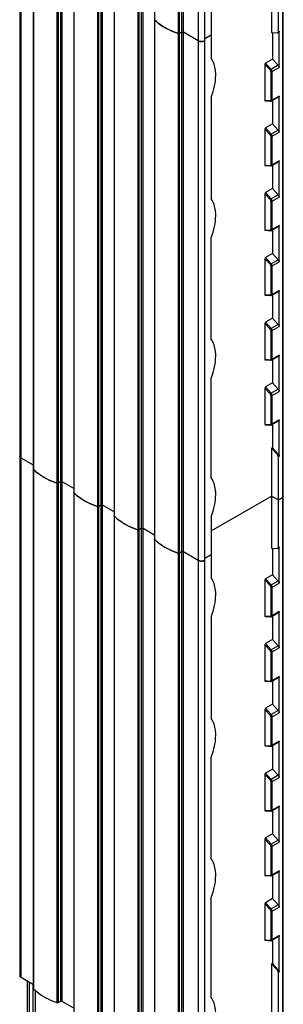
# Model space of a CAD drawing. Header units: millimetres. Extents: x 328 to 414, y 80 to 955.
# Tile 2 of 4: x 329 to 412, y 262 to 573. Entities that reach past the tile are written whole.
import ezdxf

# ---------------------------------------------------------------- set-up
doc = ezdxf.new("R2010")
doc.units = ezdxf.units.MM
doc.header["$LTSCALE"] = 67.304829
doc.layers.get('0').update_dxf_attribs({"linetype": 'CONTINUOUS'})

msp = doc.modelspace()

# ---------------------------------------------------------------- linework, layer by layer
at = {"color": 7}
for p, q in [((328.59, 924.87), (328.59, 271.37)), ((329.03, 270.76), (329.03, 924.62)), ((332.99, 267.12), (332.99, 920.92)), ((340.34, 917.71), (340.34, 262.87)), ((340.83, 262.91), (340.83, 917.74)), ((341.45, 917.45), (341.45, 263.27)), ((342.01, 263.27), (342.01, 917.12)), ((345.71, 259.77), (345.71, 913.59)), ((353.07, 910.36), (353.07, 255.52)), ((353.55, 255.56), (353.55, 910.39)), ((354.18, 910.1), (354.18, 255.92)), ((354.74, 255.92), (354.74, 909.77)), ((358.44, 252.42), (358.44, 906.24)), ((411.38, 907.03), (411.38, 108.08)), ((411.67, 108.25), (411.67, 907.2)), ((365.79, 903.01), (365.79, 248.17)), ((366.28, 248.21), (366.28, 903.05)), ((366.91, 902.75), (366.91, 248.57)), ((367.47, 248.57), (367.47, 902.43)), ((371.17, 245.07), (371.17, 898.88)), ((378.52, 895.66), (378.52, 240.83)), ((379.01, 240.86), (379.01, 895.7)), ((379.63, 895.4), (379.63, 241.22)), ((380.2, 241.22), (380.2, 895.08)), ((384.84, 892.93), (384.84, 238.54)), ((386.96, 238.54), (386.96, 893.38)), ((407.99, 600.04), (407.99, 568.61)), ((410.11, 568.81), (410.11, 597.39)), ((332.93, 594.53), (332.93, 430.94)), ((345.66, 587.18), (345.66, 423.59)), ((358.39, 579.84), (358.39, 416.25)), ((388.97, 579.69), (388.97, 560.43)), ((371.11, 572.49), (371.11, 408.9)), ((379.63, 568.64), (379.01, 568.28)), ((384.84, 565.96), (380.2, 568.64)), ((407.99, 568.61), (409.81, 568.47)), ((408.27, 568.59), (408.27, 560.2)), ((409.81, 568.47), (409.96, 568.5)), ((410.25, 568.66), (409.96, 568.5)), ((410.39, 568.97), (410.11, 568.81)), ((410.39, 557.54), (410.39, 568.97)), ((388.97, 567.69), (386.96, 566.53)), ((405.87, 558.54), (405.87, 547.24)), ((407.61, 556.66), (405.87, 558.54)), ((408.27, 560.2), (406.08, 558.93)), ((407.9, 556.96), (406.08, 558.93)), ((408.27, 560.2), (410.09, 558.23)), ((407.78, 556.27), (407.78, 547.3)), ((410.09, 558.23), (407.9, 556.96)), ((408.2, 556.28), (410.39, 557.54)), ((408.2, 547.3), (408.2, 556.28)), ((388.97, 548.18), (388.97, 516.17)), ((405.87, 547.24), (407.61, 547.11)), ((405.98, 547.07), (407.8, 546.93)), ((410.25, 548.25), (408.06, 546.99)), ((410.39, 548.56), (408.2, 547.3)), ((408.27, 547.11), (408.27, 539.78)), ((410.39, 537.13), (410.39, 548.56)), ((405.87, 538.13), (405.87, 526.82)), ((407.61, 536.25), (405.87, 538.13)), ((408.27, 539.78), (406.08, 538.52)), ((407.9, 536.55), (406.08, 538.52)), ((410.09, 537.81), (407.9, 536.55)), ((408.2, 535.86), (410.39, 537.13)), ((408.27, 539.78), (410.09, 537.81)), ((407.78, 535.86), (407.78, 526.89)), ((408.2, 526.88), (408.2, 535.86)), ((410.25, 527.84), (408.06, 526.57)), ((410.39, 528.15), (408.2, 526.88)), ((410.39, 516.72), (410.39, 528.15)), ((405.87, 526.82), (407.61, 526.69)), ((405.98, 526.65), (407.8, 526.52)), ((408.27, 526.7), (408.27, 519.37)), ((408.27, 519.37), (406.08, 518.11)), ((408.27, 519.37), (410.09, 517.4)), ((407.61, 515.84), (405.87, 517.72)), ((405.87, 517.72), (405.87, 506.41)), ((407.9, 516.14), (406.08, 518.11)), ((407.78, 515.45), (407.78, 506.47)), ((410.09, 517.4), (407.9, 516.14)), ((408.2, 515.45), (410.39, 516.72)), ((408.2, 506.47), (408.2, 515.45)), ((405.87, 506.41), (407.61, 506.28)), ((405.98, 506.24), (407.8, 506.1)), ((410.25, 507.43), (408.06, 506.16)), ((410.39, 507.74), (408.2, 506.47)), ((408.27, 506.29), (408.27, 498.96)), ((410.39, 496.31), (410.39, 507.74)), ((388.97, 471.92), (388.97, 503.92)), ((407.61, 495.43), (405.87, 497.3)), ((405.87, 497.3), (405.87, 486)), ((408.27, 498.96), (406.08, 497.69)), ((407.9, 495.72), (406.08, 497.69)), ((410.09, 496.99), (407.9, 495.72)), ((408.27, 498.96), (410.09, 496.99)), ((407.78, 495.04), (407.78, 486.06)), ((408.2, 495.04), (410.39, 496.31)), ((408.2, 486.06), (408.2, 495.04)), ((410.39, 487.32), (408.2, 486.06)), ((410.39, 475.89), (410.39, 487.32)), ((405.87, 486), (407.61, 485.87)), ((405.98, 485.83), (407.8, 485.69)), ((410.25, 487.01), (408.06, 485.75)), ((408.27, 485.87), (408.27, 478.55)), ((408.27, 478.55), (406.08, 477.28)), ((408.27, 478.55), (410.09, 476.58)), ((407.61, 475.01), (405.87, 476.89)), ((405.87, 476.89), (405.87, 465.59)), ((407.9, 475.31), (406.08, 477.28)), ((410.09, 476.58), (407.9, 475.31)), ((408.2, 474.63), (410.39, 475.89)), ((407.78, 474.62), (407.78, 465.65)), ((408.2, 465.65), (408.2, 474.63)), ((405.87, 465.59), (407.61, 465.46)), ((405.98, 465.41), (407.8, 465.28)), ((410.25, 466.6), (408.06, 465.34)), ((410.39, 466.91), (408.2, 465.65)), ((408.27, 465.46), (408.27, 458.13)), ((410.39, 455.48), (410.39, 466.91)), ((388.97, 428.23), (388.97, 459.67)), ((407.61, 454.6), (405.87, 456.48)), ((405.87, 456.48), (405.87, 445.17)), ((408.27, 458.13), (406.08, 456.87)), ((407.9, 454.9), (406.08, 456.87)), ((410.09, 456.16), (407.9, 454.9)), ((408.27, 458.13), (410.09, 456.16)), ((407.78, 454.21), (407.78, 445.24)), ((408.2, 454.21), (410.39, 455.48)), ((408.2, 445.23), (408.2, 454.21)), ((405.87, 445.17), (407.61, 445.04)), ((405.98, 445), (407.8, 444.87)), ((410.25, 446.19), (408.06, 444.92)), ((410.39, 446.5), (408.2, 445.23)), ((408.27, 445.05), (408.27, 437.72)), ((410.39, 435.07), (410.39, 446.5)), ((408.27, 437.72), (407.99, 437.56)), ((409.81, 435.59), (407.99, 437.56)), ((407.99, 437.56), (407.99, 406.12)), ((408.27, 437.72), (410.09, 435.75)), ((332.93, 432.22), (329.03, 434.47)), ((410.09, 435.75), (409.81, 435.59)), ((410.11, 434.9), (410.39, 435.07)), ((410.11, 406.33), (410.11, 434.9)), ((332.93, 430.82), (332.93, 267.23)), ((341.45, 426.98), (340.83, 426.62)), ((345.66, 424.87), (342.01, 426.98)), ((345.66, 423.48), (345.66, 259.89)), ((388.97, 411.51), (407.99, 422.49)), ((407.99, 422.49), (410.11, 421.27)), ((410.11, 421.27), (411.38, 422)), ((411.67, 422.41), (411.38, 422)), ((354.18, 419.63), (353.55, 419.27)), ((358.39, 417.52), (354.74, 419.63)), ((358.39, 416.13), (358.39, 252.54)), ((388.97, 415.99), (388.97, 396.72)), ((366.91, 412.28), (366.28, 411.92)), ((371.11, 410.18), (367.47, 412.28)), ((371.11, 408.78), (371.11, 245.19)), ((410.39, 406.49), (410.11, 406.33)), ((410.39, 395.06), (410.39, 406.49)), ((379.63, 404.93), (379.01, 404.57)), ((384.84, 402.25), (380.2, 404.93)), ((388.97, 403.98), (386.96, 402.82)), ((407.99, 406.12), (409.81, 405.99)), ((408.27, 406.1), (408.27, 397.71)), ((409.81, 405.99), (409.96, 406.02)), ((410.25, 406.18), (409.96, 406.02)), ((408.27, 397.71), (406.08, 396.45)), ((408.27, 397.71), (410.09, 395.74)), ((407.61, 394.18), (405.87, 396.06)), ((405.87, 396.06), (405.87, 384.75)), ((407.9, 394.48), (406.08, 396.45)), ((410.09, 395.74), (407.9, 394.48)), ((408.2, 393.79), (410.39, 395.06)), ((407.78, 393.79), (407.78, 384.81)), ((408.2, 384.81), (408.2, 393.79)), ((405.87, 384.75), (407.61, 384.62)), ((410.25, 385.77), (408.06, 384.5)), ((410.39, 386.08), (408.2, 384.81)), ((410.39, 374.65), (410.39, 386.08)), ((388.97, 384.47), (388.97, 352.46)), ((405.98, 384.58), (407.8, 384.45)), ((408.27, 384.63), (408.27, 377.3)), ((407.61, 373.77), (405.87, 375.64)), ((405.87, 375.64), (405.87, 364.34)), ((408.27, 377.3), (406.08, 376.03)), ((407.9, 374.07), (406.08, 376.03)), ((408.27, 377.3), (410.09, 375.33)), ((407.78, 373.38), (407.78, 364.4)), ((410.09, 375.33), (407.9, 374.07)), ((408.2, 373.38), (410.39, 374.65)), ((408.2, 364.4), (408.2, 373.38)), ((405.87, 364.34), (407.61, 364.21)), ((405.98, 364.17), (407.8, 364.03)), ((410.25, 365.36), (408.06, 364.09)), ((410.39, 365.66), (408.2, 364.4)), ((408.27, 364.21), (408.27, 356.89)), ((410.39, 354.23), (410.39, 365.66)), ((408.27, 356.89), (406.08, 355.62)), ((408.27, 356.89), (410.09, 354.92)), ((407.61, 353.35), (405.87, 355.23)), ((405.87, 355.23), (405.87, 343.93)), ((407.9, 353.65), (406.08, 355.62)), ((410.09, 354.92), (407.9, 353.65)), ((408.2, 352.97), (410.39, 354.23)), ((407.78, 352.96), (407.78, 343.99)), ((408.2, 343.99), (408.2, 352.97)), ((410.25, 344.94), (408.06, 343.68)), ((410.39, 345.25), (408.2, 343.99)), ((410.39, 333.82), (410.39, 345.25)), ((405.87, 343.93), (407.61, 343.8)), ((405.98, 343.76), (407.8, 343.62)), ((408.27, 343.8), (408.27, 336.47)), ((388.97, 308.21), (388.97, 340.21)), ((408.27, 336.47), (406.08, 335.21)), ((407.9, 333.24), (406.08, 335.21)), ((408.27, 336.47), (410.09, 334.51)), ((407.61, 332.94), (405.87, 334.82)), ((405.87, 334.82), (405.87, 323.51)), ((407.78, 332.55), (407.78, 323.58)), ((410.09, 334.51), (407.9, 333.24)), ((408.2, 332.56), (410.39, 333.82)), ((408.2, 323.57), (408.2, 332.56)), ((405.87, 323.51), (407.61, 323.38)), ((405.98, 323.34), (407.8, 323.21)), ((410.25, 324.53), (408.06, 323.26)), ((410.39, 324.84), (408.2, 323.57)), ((408.27, 323.39), (408.27, 316.06)), ((410.39, 313.41), (410.39, 324.84)), ((407.61, 312.53), (405.87, 314.41)), ((405.87, 314.41), (405.87, 303.1)), ((408.27, 316.06), (406.08, 314.8)), ((407.9, 312.83), (406.08, 314.8)), ((410.09, 314.09), (407.9, 312.83)), ((408.2, 312.14), (410.39, 313.41)), ((408.27, 316.06), (410.09, 314.09)), ((407.78, 312.14), (407.78, 303.16)), ((408.2, 303.16), (408.2, 312.14)), ((410.25, 304.12), (408.06, 302.85)), ((410.39, 304.43), (408.2, 303.16)), ((410.39, 293), (410.39, 304.43)), ((405.87, 303.1), (407.61, 302.97)), ((405.98, 302.93), (407.8, 302.79)), ((408.27, 302.98), (408.27, 295.65)), ((388.97, 264.52), (388.97, 295.96)), ((408.27, 295.65), (406.08, 294.38)), ((408.27, 295.65), (410.09, 293.68)), ((407.61, 292.12), (405.87, 293.99)), ((405.87, 293.99), (405.87, 282.69)), ((407.9, 292.42), (406.08, 294.38)), ((407.78, 291.73), (407.78, 282.75)), ((410.09, 293.68), (407.9, 292.42)), ((408.2, 291.73), (410.39, 293)), ((408.2, 282.75), (408.2, 291.73)), ((405.87, 282.69), (407.61, 282.56)), ((405.98, 282.52), (407.8, 282.38)), ((410.25, 283.71), (408.06, 282.44)), ((410.39, 284.01), (408.2, 282.75)), ((408.27, 282.56), (408.27, 275.24)), ((410.39, 272.58), (410.39, 284.01)), ((408.27, 275.24), (407.99, 275.07)), ((409.81, 273.1), (407.99, 275.07)), ((407.99, 275.07), (407.99, 243.64)), ((408.27, 275.24), (410.09, 273.27)), ((410.09, 273.27), (409.81, 273.1)), ((332.93, 268.51), (329.03, 270.76)), ((410.11, 272.42), (410.39, 272.58)), ((410.11, 243.84), (410.11, 272.42)), ((331.09, 125), (331.09, 269.57)), ((331.68, 124.67), (331.68, 269.24)), ((332.74, 268.62), (332.74, 129.36)), ((333.59, 129.36), (333.59, 266.58)), ((341.45, 263.27), (340.83, 262.91)), ((345.66, 261.16), (342.01, 263.27))]:
    msp.add_line(p, q, dxfattribs=at)
for centre, radius, start, end in [((371.25, 572.61), 0.131, 180.0916, 190.1655), ((378.73, 568.89), 0.678, 266.605, 274.0384), ((378.73, 568.86), 0.651, 273.9604, 281.5711), ((385.9, 568.29), 2.58, 264.8186, 275.1817), ((333.06, 430.94), 0.131, 180.0916, 190.1655), ((340.54, 427.23), 0.678, 266.605, 274.0384), ((340.55, 427.2), 0.651, 273.9604, 281.5711), ((345.79, 423.59), 0.131, 180.0916, 190.1655), ((353.27, 419.88), 0.678, 266.605, 274.0384), ((353.27, 419.85), 0.651, 273.9604, 281.5711), ((358.52, 416.25), 0.131, 180.0916, 190.1655), ((366, 412.53), 0.678, 266.605, 274.0384), ((366, 412.5), 0.651, 273.9604, 281.5711), ((371.25, 408.9), 0.131, 180.0916, 190.1655), ((378.73, 405.18), 0.678, 266.605, 274.0384), ((378.73, 405.15), 0.651, 273.9604, 281.5711), ((385.9, 404.58), 2.58, 264.8186, 275.1817)]:
    msp.add_arc(centre, radius, start, end, dxfattribs=at)
for centre, start_param, end_param in [((406.08, 558.66), 0.699489, 2.270285), ((406.08, 547.36), -4.0129, -2.920131), ((406.08, 538.25), 0.699489, 2.270285), ((406.08, 526.95), -4.0129, -2.920131), ((406.08, 517.84), 0.699489, 2.270285), ((406.08, 506.53), -4.0129, -2.920131), ((406.08, 497.43), 0.699489, 2.270285), ((406.08, 486.12), -4.0129, -2.920131), ((406.08, 477.01), 0.699489, 2.270285), ((406.08, 465.71), -4.0129, -2.920131), ((406.08, 456.6), 0.699489, 2.270285), ((406.08, 445.3), -4.0129, -2.920131), ((406.08, 396.18), 0.699489, 2.270285), ((406.08, 384.87), -4.0129, -2.920131), ((406.08, 375.77), 0.699489, 2.270285), ((406.08, 364.46), -4.0129, -2.920131), ((406.08, 355.35), 0.699489, 2.270285), ((406.08, 344.05), -4.0129, -2.920131), ((406.08, 334.94), 0.699489, 2.270285), ((406.08, 323.64), -4.0129, -2.920131), ((406.08, 314.53), 0.699489, 2.270285), ((406.08, 303.22), -4.0129, -2.920131), ((406.08, 294.12), 0.699489, 2.270285), ((406.08, 282.81), -4.0129, -2.920131)]:
    msp.add_ellipse(centre, major_axis=(0.137, 0.283), ratio=0.573062, start_param=start_param, end_param=end_param, dxfattribs=at)
for points, knots in [([(371.17, 572.49), (371.16, 572.5), (371.13, 572.53), (371.11, 572.57), (371.11, 572.61)], [0, 0, 0, 0, 0.275728, 1, 1, 1, 1]), ([(371.17, 572.49), (371.4, 572.27), (372.39, 571.37), (373.5, 570.61), (374.38, 570.1)], [0, 0, 0, 0, 0.237305, 1, 1, 1, 1]), ([(374.38, 570.1), (374.08, 570.28), (372.94, 570.97), (371.88, 571.8), (371.17, 572.49)], [0, 0, 0, 0, 0.263136, 1, 1, 1, 1]), ([(374.38, 570.1), (374.7, 569.92), (376.03, 569.2), (377.43, 568.62), (378.52, 568.24)], [0, 0, 0, 0, 0.239853, 1, 1, 1, 1]), ([(378.52, 568.24), (378.15, 568.37), (376.73, 568.89), (375.35, 569.54), (374.38, 570.1)], [0, 0, 0, 0, 0.260032, 1, 1, 1, 1]), ([(379.01, 568.28), (378.98, 568.26), (378.82, 568.2), (378.64, 568.2), (378.52, 568.24)], [0, 0, 0, 0, 0.233463, 1, 1, 1, 1]), ([(379.63, 568.64), (379.65, 568.65), (379.74, 568.69), (379.84, 568.71), (379.92, 568.71)], [0, 0, 0, 0, 0.228786, 1, 1, 1, 1]), ([(380.2, 568.64), (380.11, 568.69), (379.92, 568.73), (379.72, 568.69), (379.63, 568.64)], [0, 0, 0, 0, 0.500001, 1, 1, 1, 1]), ([(379.92, 568.71), (379.94, 568.71), (380.04, 568.7), (380.14, 568.68), (380.2, 568.64)], [0, 0, 0, 0, 0.26704, 1, 1, 1, 1]), ([(409.96, 568.5), (409.99, 568.51), (410.08, 568.59), (410.11, 568.72), (410.11, 568.81)], [0, 0, 0, 0, 0.221985, 1, 1, 1, 1]), ([(410.39, 568.97), (410.39, 568.94), (410.38, 568.82), (410.32, 568.71), (410.25, 568.66)], [0, 0, 0, 0, 0.293644, 1, 1, 1, 1]), ([(384.84, 565.96), (384.89, 565.93), (385.16, 565.8), (385.44, 565.74), (385.66, 565.72)], [0, 0, 0, 0, 0.23048, 1, 1, 1, 1]), ([(386.96, 565.96), (386.64, 565.78), (385.9, 565.64), (385.15, 565.78), (384.84, 565.96)], [0, 0, 0, 0, 0.5, 1, 1, 1, 1]), ([(386.13, 565.72), (386.21, 565.73), (386.49, 565.76), (386.78, 565.86), (386.96, 565.96)], [0, 0, 0, 0, 0.267206, 1, 1, 1, 1]), ([(390.38, 555.12), (390.38, 555.63), (390.28, 557.47), (389.73, 559.34), (388.97, 560.43)], [0, 0, 0, 0, 0.279669, 1, 1, 1, 1]), ([(407.9, 556.96), (407.84, 556.92), (407.73, 556.83), (407.64, 556.72), (407.61, 556.66)], [0, 0, 0, 0, 0.525025, 1, 1, 1, 1]), ([(407.78, 556.27), (407.78, 556.31), (407.75, 556.45), (407.68, 556.58), (407.61, 556.66)], [0, 0, 0, 0, 0.231591, 1, 1, 1, 1]), ([(408.2, 556.28), (408.17, 556.26), (408.03, 556.21), (407.87, 556.22), (407.78, 556.27)], [0, 0, 0, 0, 0.241269, 1, 1, 1, 1]), ([(408.2, 556.28), (408.2, 556.34), (408.16, 556.59), (408.03, 556.82), (407.9, 556.96)], [0, 0, 0, 0, 0.231502, 1, 1, 1, 1]), ([(410.09, 558.23), (410.14, 558.18), (410.29, 557.98), (410.39, 557.73), (410.39, 557.54)], [0, 0, 0, 0, 0.258837, 1, 1, 1, 1]), ([(388.97, 548.18), (389.41, 549.33), (390.1, 551.61), (390.38, 553.99), (390.38, 555.12)], [0, 0, 0, 0, 0.522561, 1, 1, 1, 1]), ([(407.61, 547.11), (407.64, 547.1), (407.7, 547.11), (407.74, 547.16), (407.75, 547.19)], [0, 0, 0, 0, 0.499498, 1, 1, 1, 1]), ([(407.61, 547.11), (407.62, 547.06), (407.67, 546.98), (407.75, 546.93), (407.8, 546.93)], [0, 0, 0, 0, 0.534638, 1, 1, 1, 1]), ([(408.2, 547.3), (408.17, 547.28), (408.03, 547.23), (407.87, 547.24), (407.78, 547.3)], [0, 0, 0, 0, 0.240139, 1, 1, 1, 1]), ([(408.06, 546.99), (408.08, 547), (408.17, 547.08), (408.2, 547.2), (408.2, 547.3)], [0, 0, 0, 0, 0.221948, 1, 1, 1, 1]), ([(410.39, 548.56), (410.39, 548.53), (410.38, 548.41), (410.32, 548.29), (410.25, 548.25)], [0, 0, 0, 0, 0.293644, 1, 1, 1, 1]), ([(410.09, 537.81), (410.14, 537.77), (410.29, 537.57), (410.39, 537.32), (410.39, 537.13)], [0, 0, 0, 0, 0.258837, 1, 1, 1, 1]), ([(407.9, 536.55), (407.84, 536.51), (407.73, 536.42), (407.64, 536.31), (407.61, 536.25)], [0, 0, 0, 0, 0.525025, 1, 1, 1, 1]), ([(407.78, 535.86), (407.78, 535.89), (407.75, 536.04), (407.68, 536.17), (407.61, 536.25)], [0, 0, 0, 0, 0.231591, 1, 1, 1, 1]), ([(408.2, 535.86), (408.17, 535.85), (408.03, 535.8), (407.87, 535.81), (407.78, 535.86)], [0, 0, 0, 0, 0.241269, 1, 1, 1, 1]), ([(408.2, 535.86), (408.2, 535.92), (408.16, 536.17), (408.03, 536.41), (407.9, 536.55)], [0, 0, 0, 0, 0.231502, 1, 1, 1, 1]), ([(410.39, 528.15), (410.39, 528.11), (410.38, 528), (410.32, 527.88), (410.25, 527.84)], [0, 0, 0, 0, 0.293644, 1, 1, 1, 1]), ([(407.61, 526.69), (407.64, 526.69), (407.7, 526.7), (407.74, 526.75), (407.75, 526.78)], [0, 0, 0, 0, 0.499498, 1, 1, 1, 1]), ([(407.61, 526.69), (407.62, 526.65), (407.67, 526.56), (407.75, 526.52), (407.8, 526.52)], [0, 0, 0, 0, 0.534638, 1, 1, 1, 1]), ([(408.2, 526.88), (408.17, 526.87), (408.03, 526.82), (407.87, 526.83), (407.78, 526.89)], [0, 0, 0, 0, 0.240139, 1, 1, 1, 1]), ([(408.06, 526.57), (408.08, 526.59), (408.17, 526.66), (408.2, 526.79), (408.2, 526.88)], [0, 0, 0, 0, 0.221948, 1, 1, 1, 1]), ([(390.38, 510.86), (390.38, 511.38), (390.28, 513.22), (389.73, 515.08), (388.97, 516.17)], [0, 0, 0, 0, 0.279669, 1, 1, 1, 1]), ([(407.9, 516.14), (407.84, 516.1), (407.73, 516.01), (407.64, 515.9), (407.61, 515.84)], [0, 0, 0, 0, 0.525025, 1, 1, 1, 1]), ([(407.78, 515.45), (407.78, 515.48), (407.75, 515.62), (407.68, 515.76), (407.61, 515.84)], [0, 0, 0, 0, 0.231591, 1, 1, 1, 1]), ([(408.2, 515.45), (408.17, 515.43), (408.03, 515.38), (407.87, 515.39), (407.78, 515.45)], [0, 0, 0, 0, 0.241269, 1, 1, 1, 1]), ([(408.2, 515.45), (408.2, 515.51), (408.16, 515.76), (408.03, 515.99), (407.9, 516.14)], [0, 0, 0, 0, 0.231502, 1, 1, 1, 1]), ([(410.09, 517.4), (410.14, 517.35), (410.29, 517.16), (410.39, 516.9), (410.39, 516.72)], [0, 0, 0, 0, 0.258837, 1, 1, 1, 1]), ([(388.97, 503.92), (389.41, 505.08), (390.1, 507.36), (390.38, 509.73), (390.38, 510.86)], [0, 0, 0, 0, 0.522561, 1, 1, 1, 1]), ([(407.61, 506.28), (407.64, 506.28), (407.7, 506.29), (407.74, 506.34), (407.75, 506.37)], [0, 0, 0, 0, 0.499498, 1, 1, 1, 1]), ([(407.61, 506.28), (407.62, 506.23), (407.67, 506.15), (407.75, 506.11), (407.8, 506.1)], [0, 0, 0, 0, 0.534638, 1, 1, 1, 1]), ([(408.2, 506.47), (408.17, 506.45), (408.03, 506.4), (407.87, 506.42), (407.78, 506.47)], [0, 0, 0, 0, 0.240139, 1, 1, 1, 1]), ([(408.06, 506.16), (408.08, 506.17), (408.17, 506.25), (408.2, 506.38), (408.2, 506.47)], [0, 0, 0, 0, 0.221948, 1, 1, 1, 1]), ([(410.39, 507.74), (410.39, 507.7), (410.38, 507.59), (410.32, 507.47), (410.25, 507.43)], [0, 0, 0, 0, 0.293644, 1, 1, 1, 1]), ([(410.09, 496.99), (410.14, 496.94), (410.29, 496.74), (410.39, 496.49), (410.39, 496.31)], [0, 0, 0, 0, 0.258837, 1, 1, 1, 1]), ([(407.9, 495.72), (407.84, 495.69), (407.73, 495.6), (407.64, 495.49), (407.61, 495.43)], [0, 0, 0, 0, 0.525025, 1, 1, 1, 1]), ([(407.78, 495.04), (407.78, 495.07), (407.75, 495.21), (407.68, 495.34), (407.61, 495.43)], [0, 0, 0, 0, 0.231591, 1, 1, 1, 1]), ([(408.2, 495.04), (408.17, 495.02), (408.03, 494.97), (407.87, 494.98), (407.78, 495.04)], [0, 0, 0, 0, 0.241269, 1, 1, 1, 1]), ([(408.2, 495.04), (408.2, 495.1), (408.16, 495.35), (408.03, 495.58), (407.9, 495.72)], [0, 0, 0, 0, 0.231502, 1, 1, 1, 1]), ([(410.39, 487.32), (410.39, 487.29), (410.38, 487.17), (410.32, 487.06), (410.25, 487.01)], [0, 0, 0, 0, 0.293644, 1, 1, 1, 1]), ([(407.61, 485.87), (407.64, 485.87), (407.7, 485.88), (407.74, 485.93), (407.75, 485.95)], [0, 0, 0, 0, 0.499498, 1, 1, 1, 1]), ([(407.61, 485.87), (407.62, 485.82), (407.67, 485.74), (407.75, 485.69), (407.8, 485.69)], [0, 0, 0, 0, 0.534638, 1, 1, 1, 1]), ([(408.2, 486.06), (408.17, 486.04), (408.03, 485.99), (407.87, 486.01), (407.78, 486.06)], [0, 0, 0, 0, 0.240139, 1, 1, 1, 1]), ([(408.06, 485.75), (408.08, 485.76), (408.17, 485.84), (408.2, 485.97), (408.2, 486.06)], [0, 0, 0, 0, 0.221948, 1, 1, 1, 1]), ([(407.9, 475.31), (407.84, 475.27), (407.73, 475.18), (407.64, 475.07), (407.61, 475.01)], [0, 0, 0, 0, 0.525025, 1, 1, 1, 1]), ([(407.78, 474.62), (407.78, 474.66), (407.75, 474.8), (407.68, 474.93), (407.61, 475.01)], [0, 0, 0, 0, 0.231591, 1, 1, 1, 1]), ([(408.2, 474.63), (408.2, 474.69), (408.16, 474.94), (408.03, 475.17), (407.9, 475.31)], [0, 0, 0, 0, 0.231502, 1, 1, 1, 1]), ([(410.09, 476.58), (410.14, 476.53), (410.29, 476.33), (410.39, 476.08), (410.39, 475.89)], [0, 0, 0, 0, 0.258837, 1, 1, 1, 1]), ([(390.38, 466.61), (390.38, 467.13), (390.28, 468.96), (389.73, 470.83), (388.97, 471.92)], [0, 0, 0, 0, 0.279669, 1, 1, 1, 1]), ([(408.2, 474.63), (408.17, 474.61), (408.03, 474.56), (407.87, 474.57), (407.78, 474.62)], [0, 0, 0, 0, 0.241269, 1, 1, 1, 1]), ([(388.97, 459.67), (389.41, 460.82), (390.1, 463.1), (390.38, 465.48), (390.38, 466.61)], [0, 0, 0, 0, 0.522561, 1, 1, 1, 1]), ([(407.61, 465.46), (407.64, 465.45), (407.7, 465.46), (407.74, 465.51), (407.75, 465.54)], [0, 0, 0, 0, 0.499498, 1, 1, 1, 1]), ([(407.61, 465.46), (407.62, 465.41), (407.67, 465.33), (407.75, 465.28), (407.8, 465.28)], [0, 0, 0, 0, 0.534638, 1, 1, 1, 1]), ([(408.2, 465.65), (408.17, 465.63), (408.03, 465.58), (407.87, 465.59), (407.78, 465.65)], [0, 0, 0, 0, 0.240139, 1, 1, 1, 1]), ([(408.06, 465.34), (408.08, 465.35), (408.17, 465.43), (408.2, 465.55), (408.2, 465.65)], [0, 0, 0, 0, 0.221948, 1, 1, 1, 1]), ([(410.39, 466.91), (410.39, 466.88), (410.38, 466.76), (410.32, 466.64), (410.25, 466.6)], [0, 0, 0, 0, 0.293644, 1, 1, 1, 1]), ([(410.09, 456.16), (410.14, 456.12), (410.29, 455.92), (410.39, 455.67), (410.39, 455.48)], [0, 0, 0, 0, 0.258837, 1, 1, 1, 1]), ([(407.9, 454.9), (407.84, 454.86), (407.73, 454.77), (407.64, 454.66), (407.61, 454.6)], [0, 0, 0, 0, 0.525025, 1, 1, 1, 1]), ([(407.78, 454.21), (407.78, 454.24), (407.75, 454.39), (407.68, 454.52), (407.61, 454.6)], [0, 0, 0, 0, 0.231591, 1, 1, 1, 1]), ([(408.2, 454.21), (408.17, 454.2), (408.03, 454.15), (407.87, 454.16), (407.78, 454.21)], [0, 0, 0, 0, 0.241269, 1, 1, 1, 1]), ([(408.2, 454.21), (408.2, 454.27), (408.16, 454.52), (408.03, 454.76), (407.9, 454.9)], [0, 0, 0, 0, 0.231502, 1, 1, 1, 1]), ([(407.61, 445.04), (407.64, 445.04), (407.7, 445.05), (407.74, 445.1), (407.75, 445.13)], [0, 0, 0, 0, 0.499498, 1, 1, 1, 1]), ([(407.61, 445.04), (407.62, 445), (407.67, 444.91), (407.75, 444.87), (407.8, 444.87)], [0, 0, 0, 0, 0.534638, 1, 1, 1, 1]), ([(408.2, 445.23), (408.17, 445.22), (408.03, 445.17), (407.87, 445.18), (407.78, 445.24)], [0, 0, 0, 0, 0.240139, 1, 1, 1, 1]), ([(408.06, 444.92), (408.08, 444.94), (408.17, 445.01), (408.2, 445.14), (408.2, 445.23)], [0, 0, 0, 0, 0.221948, 1, 1, 1, 1]), ([(410.39, 446.5), (410.39, 446.46), (410.38, 446.35), (410.32, 446.23), (410.25, 446.19)], [0, 0, 0, 0, 0.293644, 1, 1, 1, 1]), ([(329.03, 434.47), (328.91, 434.54), (328.7, 434.71), (328.59, 434.97), (328.59, 435.08)], [0, 0, 0, 0, 0.550837, 1, 1, 1, 1]), ([(410.11, 434.9), (410.11, 434.96), (410.07, 435.21), (409.94, 435.45), (409.81, 435.59)], [0, 0, 0, 0, 0.231532, 1, 1, 1, 1]), ([(410.09, 435.75), (410.14, 435.7), (410.29, 435.51), (410.39, 435.25), (410.39, 435.07)], [0, 0, 0, 0, 0.258837, 1, 1, 1, 1]), ([(332.99, 430.82), (332.98, 430.83), (332.95, 430.87), (332.93, 430.91), (332.93, 430.94)], [0, 0, 0, 0, 0.275728, 1, 1, 1, 1]), ([(332.99, 430.82), (333.22, 430.6), (334.21, 429.71), (335.32, 428.95), (336.2, 428.44)], [0, 0, 0, 0, 0.237305, 1, 1, 1, 1]), ([(336.2, 428.44), (335.9, 428.61), (334.76, 429.31), (333.69, 430.14), (332.99, 430.82)], [0, 0, 0, 0, 0.263136, 1, 1, 1, 1]), ([(336.2, 428.44), (336.51, 428.25), (337.84, 427.53), (339.25, 426.95), (340.34, 426.58)], [0, 0, 0, 0, 0.239853, 1, 1, 1, 1]), ([(340.34, 426.58), (339.96, 426.71), (338.54, 427.23), (337.17, 427.88), (336.2, 428.44)], [0, 0, 0, 0, 0.260032, 1, 1, 1, 1]), ([(390.38, 422.93), (390.38, 423.44), (390.28, 425.28), (389.73, 427.14), (388.97, 428.23)], [0, 0, 0, 0, 0.279669, 1, 1, 1, 1]), ([(340.83, 426.62), (340.79, 426.6), (340.64, 426.54), (340.46, 426.54), (340.34, 426.58)], [0, 0, 0, 0, 0.233463, 1, 1, 1, 1]), ([(341.45, 426.98), (341.47, 426.99), (341.56, 427.03), (341.66, 427.04), (341.73, 427.04)], [0, 0, 0, 0, 0.228786, 1, 1, 1, 1]), ([(342.01, 426.98), (341.93, 427.02), (341.73, 427.06), (341.53, 427.02), (341.45, 426.98)], [0, 0, 0, 0, 0.500001, 1, 1, 1, 1]), ([(341.73, 427.04), (341.76, 427.04), (341.86, 427.04), (341.95, 427.01), (342.01, 426.98)], [0, 0, 0, 0, 0.26704, 1, 1, 1, 1]), ([(345.72, 423.48), (345.71, 423.48), (345.68, 423.52), (345.66, 423.56), (345.66, 423.59)], [0, 0, 0, 0, 0.275728, 1, 1, 1, 1]), ([(345.72, 423.48), (345.94, 423.25), (346.93, 422.36), (348.05, 421.6), (348.93, 421.09)], [0, 0, 0, 0, 0.237305, 1, 1, 1, 1]), ([(348.93, 421.09), (348.62, 421.26), (347.49, 421.96), (346.42, 422.79), (345.72, 423.48)], [0, 0, 0, 0, 0.263136, 1, 1, 1, 1]), ([(388.97, 415.99), (389.41, 417.14), (390.1, 419.42), (390.38, 421.79), (390.38, 422.93)], [0, 0, 0, 0, 0.522561, 1, 1, 1, 1]), ([(348.93, 421.09), (349.24, 420.91), (350.57, 420.19), (351.98, 419.61), (353.06, 419.23)], [0, 0, 0, 0, 0.239853, 1, 1, 1, 1]), ([(353.06, 419.23), (352.69, 419.36), (351.27, 419.88), (349.9, 420.53), (348.93, 421.09)], [0, 0, 0, 0, 0.260032, 1, 1, 1, 1]), ([(353.55, 419.27), (353.52, 419.25), (353.36, 419.19), (353.18, 419.19), (353.06, 419.23)], [0, 0, 0, 0, 0.233463, 1, 1, 1, 1]), ([(354.18, 419.63), (354.2, 419.64), (354.29, 419.68), (354.38, 419.69), (354.46, 419.69)], [0, 0, 0, 0, 0.228786, 1, 1, 1, 1]), ([(354.74, 419.63), (354.66, 419.68), (354.46, 419.71), (354.26, 419.68), (354.18, 419.63)], [0, 0, 0, 0, 0.500001, 1, 1, 1, 1]), ([(354.46, 419.69), (354.49, 419.69), (354.58, 419.69), (354.68, 419.66), (354.74, 419.63)], [0, 0, 0, 0, 0.26704, 1, 1, 1, 1]), ([(358.44, 416.13), (358.43, 416.14), (358.41, 416.17), (358.39, 416.21), (358.39, 416.25)], [0, 0, 0, 0, 0.275728, 1, 1, 1, 1]), ([(358.44, 416.13), (358.67, 415.91), (359.66, 415.01), (360.77, 414.25), (361.66, 413.74)], [0, 0, 0, 0, 0.237305, 1, 1, 1, 1]), ([(361.66, 413.74), (361.35, 413.91), (360.21, 414.61), (359.15, 415.44), (358.44, 416.13)], [0, 0, 0, 0, 0.263136, 1, 1, 1, 1]), ([(361.66, 413.74), (361.97, 413.56), (363.3, 412.84), (364.7, 412.26), (365.79, 411.88)], [0, 0, 0, 0, 0.239853, 1, 1, 1, 1]), ([(365.79, 411.88), (365.42, 412.01), (364, 412.53), (362.63, 413.18), (361.66, 413.74)], [0, 0, 0, 0, 0.260032, 1, 1, 1, 1]), ([(366.28, 411.92), (366.25, 411.9), (366.09, 411.84), (365.91, 411.84), (365.79, 411.88)], [0, 0, 0, 0, 0.233463, 1, 1, 1, 1]), ([(366.91, 412.28), (366.92, 412.29), (367.01, 412.33), (367.11, 412.35), (367.19, 412.35)], [0, 0, 0, 0, 0.228786, 1, 1, 1, 1]), ([(367.47, 412.28), (367.39, 412.33), (367.19, 412.37), (366.99, 412.33), (366.91, 412.28)], [0, 0, 0, 0, 0.500001, 1, 1, 1, 1]), ([(367.19, 412.35), (367.21, 412.35), (367.31, 412.34), (367.41, 412.31), (367.47, 412.28)], [0, 0, 0, 0, 0.26704, 1, 1, 1, 1]), ([(371.17, 408.78), (371.16, 408.79), (371.13, 408.82), (371.11, 408.87), (371.11, 408.9)], [0, 0, 0, 0, 0.275728, 1, 1, 1, 1]), ([(371.17, 408.78), (371.4, 408.56), (372.39, 407.66), (373.5, 406.9), (374.38, 406.39)], [0, 0, 0, 0, 0.237305, 1, 1, 1, 1]), ([(374.38, 406.39), (374.08, 406.57), (372.94, 407.27), (371.88, 408.09), (371.17, 408.78)], [0, 0, 0, 0, 0.263136, 1, 1, 1, 1]), ([(410.39, 406.49), (410.39, 406.46), (410.38, 406.34), (410.32, 406.22), (410.25, 406.18)], [0, 0, 0, 0, 0.293644, 1, 1, 1, 1]), ([(374.38, 406.39), (374.7, 406.21), (376.03, 405.49), (377.43, 404.91), (378.52, 404.54)], [0, 0, 0, 0, 0.239853, 1, 1, 1, 1]), ([(378.52, 404.54), (378.15, 404.66), (376.73, 405.18), (375.35, 405.83), (374.38, 406.39)], [0, 0, 0, 0, 0.260032, 1, 1, 1, 1]), ([(379.01, 404.57), (378.98, 404.55), (378.82, 404.49), (378.64, 404.49), (378.52, 404.54)], [0, 0, 0, 0, 0.233463, 1, 1, 1, 1]), ([(379.63, 404.93), (379.65, 404.94), (379.74, 404.98), (379.84, 405), (379.92, 405)], [0, 0, 0, 0, 0.228786, 1, 1, 1, 1]), ([(380.2, 404.93), (380.11, 404.98), (379.92, 405.02), (379.72, 404.98), (379.63, 404.93)], [0, 0, 0, 0, 0.500001, 1, 1, 1, 1]), ([(379.92, 405), (379.94, 405), (380.04, 404.99), (380.14, 404.97), (380.2, 404.93)], [0, 0, 0, 0, 0.26704, 1, 1, 1, 1]), ([(409.96, 406.02), (409.99, 406.03), (410.08, 406.11), (410.11, 406.24), (410.11, 406.33)], [0, 0, 0, 0, 0.221985, 1, 1, 1, 1]), ([(384.84, 402.25), (384.89, 402.22), (385.16, 402.09), (385.44, 402.03), (385.66, 402.01)], [0, 0, 0, 0, 0.23048, 1, 1, 1, 1]), ([(386.96, 402.25), (386.64, 402.07), (385.9, 401.93), (385.15, 402.07), (384.84, 402.25)], [0, 0, 0, 0, 0.5, 1, 1, 1, 1]), ([(386.13, 402.01), (386.21, 402.02), (386.49, 402.06), (386.78, 402.15), (386.96, 402.25)], [0, 0, 0, 0, 0.267206, 1, 1, 1, 1]), ([(390.38, 391.41), (390.38, 391.93), (390.28, 393.76), (389.73, 395.63), (388.97, 396.72)], [0, 0, 0, 0, 0.279669, 1, 1, 1, 1]), ([(407.9, 394.48), (407.84, 394.44), (407.73, 394.35), (407.64, 394.24), (407.61, 394.18)], [0, 0, 0, 0, 0.525025, 1, 1, 1, 1]), ([(407.78, 393.79), (407.78, 393.82), (407.75, 393.97), (407.68, 394.1), (407.61, 394.18)], [0, 0, 0, 0, 0.231591, 1, 1, 1, 1]), ([(408.2, 393.79), (408.2, 393.85), (408.16, 394.1), (408.03, 394.34), (407.9, 394.48)], [0, 0, 0, 0, 0.231502, 1, 1, 1, 1]), ([(410.09, 395.74), (410.14, 395.7), (410.29, 395.5), (410.39, 395.25), (410.39, 395.06)], [0, 0, 0, 0, 0.258837, 1, 1, 1, 1]), ([(388.97, 384.47), (389.41, 385.62), (390.1, 387.9), (390.38, 390.28), (390.38, 391.41)], [0, 0, 0, 0, 0.522561, 1, 1, 1, 1]), ([(408.2, 393.79), (408.17, 393.78), (408.03, 393.73), (407.87, 393.74), (407.78, 393.79)], [0, 0, 0, 0, 0.241269, 1, 1, 1, 1]), ([(408.2, 384.81), (408.17, 384.79), (408.03, 384.75), (407.87, 384.76), (407.78, 384.81)], [0, 0, 0, 0, 0.240139, 1, 1, 1, 1]), ([(408.06, 384.5), (408.08, 384.52), (408.17, 384.59), (408.2, 384.72), (408.2, 384.81)], [0, 0, 0, 0, 0.221948, 1, 1, 1, 1]), ([(410.39, 386.08), (410.39, 386.04), (410.38, 385.93), (410.32, 385.81), (410.25, 385.77)], [0, 0, 0, 0, 0.293644, 1, 1, 1, 1]), ([(407.61, 384.62), (407.64, 384.62), (407.7, 384.63), (407.74, 384.68), (407.75, 384.71)], [0, 0, 0, 0, 0.499498, 1, 1, 1, 1]), ([(407.61, 384.62), (407.62, 384.58), (407.67, 384.49), (407.75, 384.45), (407.8, 384.45)], [0, 0, 0, 0, 0.534638, 1, 1, 1, 1]), ([(407.9, 374.07), (407.84, 374.03), (407.73, 373.94), (407.64, 373.83), (407.61, 373.77)], [0, 0, 0, 0, 0.525025, 1, 1, 1, 1]), ([(407.78, 373.38), (407.78, 373.41), (407.75, 373.55), (407.68, 373.69), (407.61, 373.77)], [0, 0, 0, 0, 0.231591, 1, 1, 1, 1]), ([(408.2, 373.38), (408.17, 373.36), (408.03, 373.31), (407.87, 373.32), (407.78, 373.38)], [0, 0, 0, 0, 0.241269, 1, 1, 1, 1]), ([(408.2, 373.38), (408.2, 373.44), (408.16, 373.69), (408.03, 373.92), (407.9, 374.07)], [0, 0, 0, 0, 0.231502, 1, 1, 1, 1]), ([(410.09, 375.33), (410.14, 375.28), (410.29, 375.08), (410.39, 374.83), (410.39, 374.65)], [0, 0, 0, 0, 0.258837, 1, 1, 1, 1]), ([(407.61, 364.21), (407.64, 364.21), (407.7, 364.22), (407.74, 364.27), (407.75, 364.3)], [0, 0, 0, 0, 0.499498, 1, 1, 1, 1]), ([(407.61, 364.21), (407.62, 364.16), (407.67, 364.08), (407.75, 364.04), (407.8, 364.03)], [0, 0, 0, 0, 0.534638, 1, 1, 1, 1]), ([(408.2, 364.4), (408.17, 364.38), (408.03, 364.33), (407.87, 364.35), (407.78, 364.4)], [0, 0, 0, 0, 0.240139, 1, 1, 1, 1]), ([(408.06, 364.09), (408.08, 364.1), (408.17, 364.18), (408.2, 364.31), (408.2, 364.4)], [0, 0, 0, 0, 0.221948, 1, 1, 1, 1]), ([(410.39, 365.66), (410.39, 365.63), (410.38, 365.52), (410.32, 365.4), (410.25, 365.36)], [0, 0, 0, 0, 0.293644, 1, 1, 1, 1]), ([(410.09, 354.92), (410.14, 354.87), (410.29, 354.67), (410.39, 354.42), (410.39, 354.23)], [0, 0, 0, 0, 0.258837, 1, 1, 1, 1]), ([(390.38, 347.15), (390.38, 347.67), (390.28, 349.51), (389.73, 351.37), (388.97, 352.46)], [0, 0, 0, 0, 0.279669, 1, 1, 1, 1]), ([(407.9, 353.65), (407.84, 353.62), (407.73, 353.52), (407.64, 353.41), (407.61, 353.35)], [0, 0, 0, 0, 0.525025, 1, 1, 1, 1]), ([(407.78, 352.96), (407.78, 353), (407.75, 353.14), (407.68, 353.27), (407.61, 353.35)], [0, 0, 0, 0, 0.231591, 1, 1, 1, 1]), ([(408.2, 352.97), (408.17, 352.95), (408.03, 352.9), (407.87, 352.91), (407.78, 352.96)], [0, 0, 0, 0, 0.241269, 1, 1, 1, 1]), ([(408.2, 352.97), (408.2, 353.03), (408.16, 353.28), (408.03, 353.51), (407.9, 353.65)], [0, 0, 0, 0, 0.231502, 1, 1, 1, 1]), ([(388.97, 340.21), (389.41, 341.37), (390.1, 343.65), (390.38, 346.02), (390.38, 347.15)], [0, 0, 0, 0, 0.522561, 1, 1, 1, 1]), ([(410.39, 345.25), (410.39, 345.22), (410.38, 345.1), (410.32, 344.98), (410.25, 344.94)], [0, 0, 0, 0, 0.293644, 1, 1, 1, 1]), ([(407.61, 343.8), (407.64, 343.79), (407.7, 343.81), (407.74, 343.86), (407.75, 343.88)], [0, 0, 0, 0, 0.499498, 1, 1, 1, 1]), ([(407.61, 343.8), (407.62, 343.75), (407.67, 343.67), (407.75, 343.62), (407.8, 343.62)], [0, 0, 0, 0, 0.534638, 1, 1, 1, 1]), ([(408.2, 343.99), (408.17, 343.97), (408.03, 343.92), (407.87, 343.93), (407.78, 343.99)], [0, 0, 0, 0, 0.240139, 1, 1, 1, 1]), ([(408.06, 343.68), (408.08, 343.69), (408.17, 343.77), (408.2, 343.9), (408.2, 343.99)], [0, 0, 0, 0, 0.221948, 1, 1, 1, 1]), ([(407.9, 333.24), (407.84, 333.2), (407.73, 333.11), (407.64, 333), (407.61, 332.94)], [0, 0, 0, 0, 0.525025, 1, 1, 1, 1]), ([(407.78, 332.55), (407.78, 332.58), (407.75, 332.73), (407.68, 332.86), (407.61, 332.94)], [0, 0, 0, 0, 0.231591, 1, 1, 1, 1]), ([(408.2, 332.56), (408.17, 332.54), (408.03, 332.49), (407.87, 332.5), (407.78, 332.55)], [0, 0, 0, 0, 0.241269, 1, 1, 1, 1]), ([(408.2, 332.56), (408.2, 332.61), (408.16, 332.86), (408.03, 333.1), (407.9, 333.24)], [0, 0, 0, 0, 0.231502, 1, 1, 1, 1]), ([(410.09, 334.51), (410.14, 334.46), (410.29, 334.26), (410.39, 334.01), (410.39, 333.82)], [0, 0, 0, 0, 0.258837, 1, 1, 1, 1]), ([(407.61, 323.38), (407.64, 323.38), (407.7, 323.39), (407.74, 323.44), (407.75, 323.47)], [0, 0, 0, 0, 0.499498, 1, 1, 1, 1]), ([(407.61, 323.38), (407.62, 323.34), (407.67, 323.25), (407.75, 323.21), (407.8, 323.21)], [0, 0, 0, 0, 0.534638, 1, 1, 1, 1]), ([(408.2, 323.57), (408.17, 323.56), (408.03, 323.51), (407.87, 323.52), (407.78, 323.58)], [0, 0, 0, 0, 0.240139, 1, 1, 1, 1]), ([(408.06, 323.26), (408.08, 323.28), (408.17, 323.35), (408.2, 323.48), (408.2, 323.57)], [0, 0, 0, 0, 0.221948, 1, 1, 1, 1]), ([(410.39, 324.84), (410.39, 324.81), (410.38, 324.69), (410.32, 324.57), (410.25, 324.53)], [0, 0, 0, 0, 0.293644, 1, 1, 1, 1]), ([(410.09, 314.09), (410.14, 314.05), (410.29, 313.85), (410.39, 313.59), (410.39, 313.41)], [0, 0, 0, 0, 0.258837, 1, 1, 1, 1]), ([(407.9, 312.83), (407.84, 312.79), (407.73, 312.7), (407.64, 312.59), (407.61, 312.53)], [0, 0, 0, 0, 0.525025, 1, 1, 1, 1]), ([(407.78, 312.14), (407.78, 312.17), (407.75, 312.31), (407.68, 312.45), (407.61, 312.53)], [0, 0, 0, 0, 0.231591, 1, 1, 1, 1]), ([(408.2, 312.14), (408.17, 312.13), (408.03, 312.08), (407.87, 312.09), (407.78, 312.14)], [0, 0, 0, 0, 0.241269, 1, 1, 1, 1]), ([(408.2, 312.14), (408.2, 312.2), (408.16, 312.45), (408.03, 312.69), (407.9, 312.83)], [0, 0, 0, 0, 0.231502, 1, 1, 1, 1]), ([(390.38, 302.9), (390.38, 303.42), (390.28, 305.25), (389.73, 307.12), (388.97, 308.21)], [0, 0, 0, 0, 0.279669, 1, 1, 1, 1]), ([(410.39, 304.43), (410.39, 304.39), (410.38, 304.28), (410.32, 304.16), (410.25, 304.12)], [0, 0, 0, 0, 0.293644, 1, 1, 1, 1]), ([(388.97, 295.96), (389.41, 297.12), (390.1, 299.4), (390.38, 301.77), (390.38, 302.9)], [0, 0, 0, 0, 0.522561, 1, 1, 1, 1]), ([(407.61, 302.97), (407.64, 302.97), (407.7, 302.98), (407.74, 303.03), (407.75, 303.06)], [0, 0, 0, 0, 0.499498, 1, 1, 1, 1]), ([(407.61, 302.97), (407.62, 302.93), (407.67, 302.84), (407.75, 302.8), (407.8, 302.79)], [0, 0, 0, 0, 0.534638, 1, 1, 1, 1]), ([(408.2, 303.16), (408.17, 303.14), (408.03, 303.1), (407.87, 303.11), (407.78, 303.16)], [0, 0, 0, 0, 0.240139, 1, 1, 1, 1]), ([(408.06, 302.85), (408.08, 302.87), (408.17, 302.94), (408.2, 303.07), (408.2, 303.16)], [0, 0, 0, 0, 0.221948, 1, 1, 1, 1]), ([(407.9, 292.42), (407.84, 292.38), (407.73, 292.29), (407.64, 292.18), (407.61, 292.12)], [0, 0, 0, 0, 0.525025, 1, 1, 1, 1]), ([(407.78, 291.73), (407.78, 291.76), (407.75, 291.9), (407.68, 292.04), (407.61, 292.12)], [0, 0, 0, 0, 0.231591, 1, 1, 1, 1]), ([(408.2, 291.73), (408.17, 291.71), (408.03, 291.66), (407.87, 291.67), (407.78, 291.73)], [0, 0, 0, 0, 0.241269, 1, 1, 1, 1]), ([(408.2, 291.73), (408.2, 291.79), (408.16, 292.04), (408.03, 292.27), (407.9, 292.42)], [0, 0, 0, 0, 0.231502, 1, 1, 1, 1]), ([(410.09, 293.68), (410.14, 293.63), (410.29, 293.43), (410.39, 293.18), (410.39, 293)], [0, 0, 0, 0, 0.258837, 1, 1, 1, 1]), ([(407.61, 282.56), (407.64, 282.56), (407.7, 282.57), (407.74, 282.62), (407.75, 282.64)], [0, 0, 0, 0, 0.499498, 1, 1, 1, 1]), ([(407.61, 282.56), (407.62, 282.51), (407.67, 282.43), (407.75, 282.39), (407.8, 282.38)], [0, 0, 0, 0, 0.534638, 1, 1, 1, 1]), ([(408.2, 282.75), (408.17, 282.73), (408.03, 282.68), (407.87, 282.7), (407.78, 282.75)], [0, 0, 0, 0, 0.240139, 1, 1, 1, 1]), ([(408.06, 282.44), (408.08, 282.45), (408.17, 282.53), (408.2, 282.66), (408.2, 282.75)], [0, 0, 0, 0, 0.221948, 1, 1, 1, 1]), ([(410.39, 284.01), (410.39, 283.98), (410.38, 283.87), (410.32, 283.75), (410.25, 283.71)], [0, 0, 0, 0, 0.293644, 1, 1, 1, 1]), ([(410.11, 272.42), (410.11, 272.48), (410.07, 272.73), (409.94, 272.96), (409.81, 273.1)], [0, 0, 0, 0, 0.231532, 1, 1, 1, 1]), ([(410.09, 273.27), (410.14, 273.22), (410.29, 273.02), (410.39, 272.77), (410.39, 272.58)], [0, 0, 0, 0, 0.258837, 1, 1, 1, 1]), ([(329.03, 270.76), (328.91, 270.83), (328.7, 271), (328.59, 271.26), (328.59, 271.37)], [0, 0, 0, 0, 0.550837, 1, 1, 1, 1]), ([(332.99, 267.12), (332.98, 267.12), (332.95, 267.16), (332.93, 267.2), (332.93, 267.23)], [0, 0, 0, 0, 0.275728, 1, 1, 1, 1]), ([(336.2, 264.73), (335.9, 264.9), (334.76, 265.6), (333.69, 266.43), (332.99, 267.12)], [0, 0, 0, 0, 0.263136, 1, 1, 1, 1]), ([(340.34, 262.87), (339.96, 263), (338.54, 263.52), (337.17, 264.17), (336.2, 264.73)], [0, 0, 0, 0, 0.260032, 1, 1, 1, 1]), ([(390.38, 259.22), (390.38, 259.73), (390.28, 261.57), (389.73, 263.43), (388.97, 264.52)], [0, 0, 0, 0, 0.279669, 1, 1, 1, 1]), ([(340.83, 262.91), (340.79, 262.89), (340.64, 262.83), (340.46, 262.83), (340.34, 262.87)], [0, 0, 0, 0, 0.233463, 1, 1, 1, 1]), ([(342.01, 263.27), (341.93, 263.32), (341.73, 263.35), (341.53, 263.32), (341.45, 263.27)], [0, 0, 0, 0, 0.500001, 1, 1, 1, 1])]:
    msp.add_open_spline(points, degree=3, knots=knots, dxfattribs=at)
for points in [[(378.52, 568.24), (378.57, 568.23), (378.63, 568.22), (378.69, 568.21)], [(378.86, 568.22), (378.91, 568.24), (378.96, 568.25), (379.01, 568.28)], [(407.75, 547.19), (407.77, 547.22), (407.78, 547.26), (407.78, 547.3)], [(408.06, 546.99), (407.98, 546.94), (407.88, 546.92), (407.8, 546.93)], [(407.75, 526.78), (407.77, 526.81), (407.78, 526.85), (407.78, 526.89)], [(408.06, 526.57), (407.98, 526.53), (407.88, 526.51), (407.8, 526.52)], [(407.75, 506.37), (407.77, 506.4), (407.78, 506.44), (407.78, 506.47)], [(408.06, 506.16), (407.98, 506.12), (407.88, 506.1), (407.8, 506.1)], [(407.75, 485.95), (407.77, 485.99), (407.78, 486.02), (407.78, 486.06)], [(408.06, 485.75), (407.98, 485.7), (407.88, 485.68), (407.8, 485.69)], [(407.75, 465.54), (407.77, 465.57), (407.78, 465.61), (407.78, 465.65)], [(408.06, 465.34), (407.98, 465.29), (407.88, 465.27), (407.8, 465.28)], [(407.75, 445.13), (407.77, 445.16), (407.78, 445.2), (407.78, 445.24)], [(408.06, 444.92), (407.98, 444.88), (407.88, 444.86), (407.8, 444.87)], [(328.59, 435.08), (328.59, 435.04), (328.6, 434.99), (328.61, 434.95)], [(340.34, 426.58), (340.39, 426.56), (340.45, 426.55), (340.5, 426.55)], [(340.68, 426.56), (340.73, 426.57), (340.78, 426.59), (340.83, 426.62)], [(353.06, 419.23), (353.12, 419.21), (353.17, 419.2), (353.23, 419.2)], [(353.4, 419.21), (353.46, 419.22), (353.51, 419.24), (353.55, 419.27)], [(365.79, 411.88), (365.85, 411.87), (365.9, 411.86), (365.96, 411.85)], [(366.13, 411.86), (366.18, 411.88), (366.24, 411.89), (366.28, 411.92)], [(378.52, 404.54), (378.57, 404.52), (378.63, 404.51), (378.69, 404.5)], [(378.86, 404.52), (378.91, 404.53), (378.96, 404.54), (379.01, 404.57)], [(407.75, 384.71), (407.77, 384.74), (407.78, 384.78), (407.78, 384.81)], [(408.06, 384.5), (407.98, 384.46), (407.88, 384.44), (407.8, 384.45)], [(407.75, 364.3), (407.77, 364.33), (407.78, 364.37), (407.78, 364.4)], [(408.06, 364.09), (407.98, 364.05), (407.88, 364.03), (407.8, 364.03)], [(407.75, 343.88), (407.77, 343.92), (407.78, 343.95), (407.78, 343.99)], [(408.06, 343.68), (407.98, 343.63), (407.88, 343.61), (407.8, 343.62)], [(407.75, 323.47), (407.77, 323.5), (407.78, 323.54), (407.78, 323.58)], [(408.06, 323.26), (407.98, 323.22), (407.88, 323.2), (407.8, 323.21)], [(407.75, 303.06), (407.77, 303.09), (407.78, 303.13), (407.78, 303.16)], [(408.06, 302.85), (407.98, 302.81), (407.88, 302.79), (407.8, 302.79)], [(407.75, 282.64), (407.77, 282.68), (407.78, 282.72), (407.78, 282.75)], [(408.06, 282.44), (407.98, 282.4), (407.88, 282.38), (407.8, 282.38)]]:
    msp.add_open_spline(points, degree=3, dxfattribs=at)

doc.saveas('drawing.dxf')
